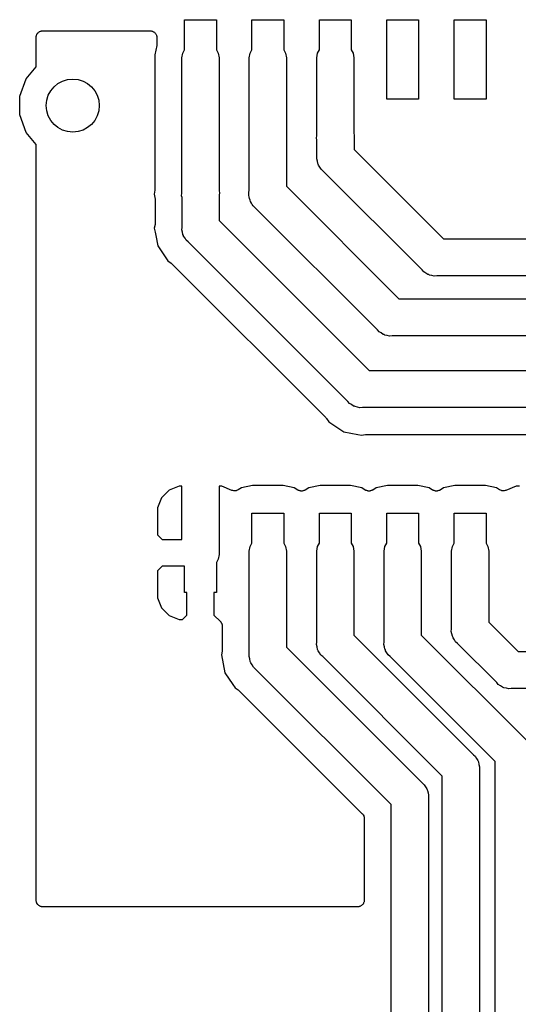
# Model space of a CAD drawing. Extents: x 66 to 115.1, y -104 to -36.7.
# Tile 6 of 10: x 66 to 75.4, y -55.3 to -36.7. Entities that reach past the tile are written whole.
import ezdxf

# ---------------------------------------------------------------- set-up
doc = ezdxf.new("R2010")
doc.units = 0
doc.header["$MEASUREMENT"] = 0
doc.layers.add('BLACK', color=7, linetype='CONTINUOUS')

msp = doc.modelspace()

# ---------------------------------------------------------------- linework, layer by layer
at = {"layer": 'BLACK', "linetype": 'CONTINUOUS'}
for p, q in [((69.095, -37.3096), (69.095, -36.74)), ((69.095, -36.74), (69.695, -36.74)), ((69.695, -36.74), (69.695, -37.3096)), ((70.365, -37.3096), (70.365, -36.74)), ((70.365, -36.74), (70.965, -36.74)), ((70.965, -36.74), (70.965, -37.3096)), ((71.635, -37.3096), (71.635, -36.74)), ((71.635, -36.74), (72.235, -36.74)), ((72.235, -36.74), (72.235, -37.3096)), ((72.905, -38.24), (72.905, -36.74)), ((72.905, -36.74), (73.505, -36.74)), ((73.505, -36.74), (73.505, -38.24)), ((74.175, -38.24), (74.175, -36.74)), ((74.175, -36.74), (74.775, -36.74)), ((74.775, -36.74), (74.775, -38.24)), ((66.298, -37.075), (66.2999, -37.0641)), ((66.298, -37.629), (66.298, -37.075)), ((66.2999, -37.0529), (66.3037, -37.0425)), ((66.2999, -37.0641), (66.2999, -37.0529)), ((66.3037, -37.0425), (66.3057, -37.0316)), ((66.3057, -37.0316), (66.3112, -37.0219)), ((66.3112, -37.0219), (66.315, -37.0115)), ((66.315, -37.0115), (66.3222, -37.003)), ((66.3222, -37.003), (66.3277, -36.9934)), ((66.3277, -36.9934), (66.3362, -36.9862)), ((66.3362, -36.9862), (66.3434, -36.9777)), ((66.3434, -36.9777), (66.353, -36.9722)), ((66.353, -36.9722), (66.3615, -36.965)), ((66.3615, -36.965), (66.3719, -36.9612)), ((66.3719, -36.9612), (66.3816, -36.9557)), ((66.3816, -36.9557), (66.3925, -36.9537)), ((66.3925, -36.9537), (66.4029, -36.9499)), ((66.4029, -36.9499), (66.4141, -36.9499)), ((66.4141, -36.9499), (66.425, -36.948)), ((66.425, -36.948), (68.4476, -36.948)), ((68.4476, -36.948), (68.4585, -36.9499)), ((68.4585, -36.9499), (68.4696, -36.9499)), ((68.4696, -36.9499), (68.4801, -36.9537)), ((68.4801, -36.9537), (68.491, -36.9557)), ((68.491, -36.9557), (68.5006, -36.9612)), ((68.5006, -36.9612), (68.5111, -36.965)), ((68.5111, -36.965), (68.5196, -36.9722)), ((68.5196, -36.9722), (68.5292, -36.9777)), ((68.5292, -36.9777), (68.5363, -36.9862)), ((68.5363, -36.9862), (68.5448, -36.9934)), ((68.5448, -36.9934), (68.5504, -37.003)), ((68.5504, -37.003), (68.5575, -37.0115)), ((68.5575, -37.0115), (68.5613, -37.0219)), ((68.5613, -37.0219), (68.5669, -37.0316)), ((68.5669, -37.0316), (68.5688, -37.0425)), ((68.5688, -37.0425), (68.5726, -37.0529)), ((68.5726, -37.0529), (68.5726, -37.0641)), ((68.5726, -37.0641), (68.5746, -37.075)), ((68.5746, -37.075), (68.5746, -37.2042)), ((68.5721, -37.2289), (68.537, -37.4055)), ((68.5724, -37.2165), (68.5721, -37.2289)), ((68.5746, -37.2042), (68.5724, -37.2165)), ((68.537, -37.4055), (68.537, -39.9308)), ((69.045, -37.4594), (69.061, -37.3684)), ((69.045, -40.0125), (69.045, -37.4594)), ((69.061, -37.3684), (69.095, -37.3096)), ((69.695, -37.3096), (69.729, -37.3684)), ((69.729, -37.3684), (69.745, -37.4594)), ((69.745, -37.4594), (69.745, -39.9681)), ((70.315, -37.4594), (70.331, -37.3684)), ((70.315, -39.9476), (70.315, -37.4594)), ((70.331, -37.3684), (70.365, -37.3096)), ((70.965, -37.3096), (70.999, -37.3684)), ((70.999, -37.3684), (71.015, -37.4594)), ((71.015, -37.4594), (71.015, -39.88)), ((71.585, -37.4594), (71.601, -37.3684)), ((71.585, -38.9247), (71.585, -37.4594)), ((71.601, -37.3684), (71.635, -37.3096)), ((72.235, -37.3096), (72.269, -37.3684)), ((72.269, -37.3684), (72.285, -37.4594)), ((72.285, -37.4594), (72.285, -38.8803)), ((66.1106, -37.8523), (66.298, -37.629)), ((65.99, -38.1837), (66.1106, -37.8523)), ((65.99, -38.5363), (65.99, -38.1837)), ((73.505, -38.24), (72.905, -38.24)), ((74.775, -38.24), (74.175, -38.24)), ((66.1106, -38.8677), (65.99, -38.5363)), ((66.298, -39.091), (66.1106, -38.8677)), ((71.581, -38.971), (71.585, -38.9247)), ((71.59, -39.0047), (71.581, -38.971)), ((72.285, -38.8803), (72.294, -38.914)), ((72.294, -38.914), (72.29, -38.9603)), ((72.29, -38.9603), (72.29, -39.185)), ((66.298, -53.335), (66.298, -39.091)), ((71.59, -39.3147), (71.59, -39.0047)), ((71.586, -39.361), (71.59, -39.3147)), ((72.29, -39.185), (73.975, -40.87)), ((71.598, -39.4058), (71.586, -39.361)), ((71.606, -39.4516), (71.598, -39.4058)), ((71.6139, -39.4651), (71.606, -39.4516)), ((71.6179, -39.4802), (71.6139, -39.4651)), ((71.6445, -39.5182), (71.6179, -39.4802)), ((71.6677, -39.5584), (71.6445, -39.5182)), ((71.7033, -39.5883), (71.6677, -39.5584)), ((73.5717, -41.4567), (71.7033, -39.5883)), ((71.015, -39.88), (73.135, -42)), ((68.5346, -39.9556), (68.5202, -40.0278)), ((68.5202, -40.0278), (68.5396, -40.1252)), ((68.5348, -39.9431), (68.5346, -39.9556)), ((68.537, -39.9308), (68.5348, -39.9431)), ((69.041, -40.0588), (69.045, -40.0125)), ((69.05, -40.0925), (69.041, -40.0588)), ((69.745, -39.9681), (69.754, -40.0018)), ((69.754, -40.0018), (69.75, -40.0481)), ((69.75, -40.0481), (69.75, -40.525)), ((70.306, -39.989), (70.314, -39.959)), ((70.3087, -40.02), (70.306, -39.989)), ((70.306, -40.051), (70.3087, -40.02)), ((70.314, -40.081), (70.306, -40.051)), ((70.314, -39.959), (70.315, -39.9476)), ((70.3167, -40.112), (70.314, -40.081)), ((68.5396, -40.1252), (68.5398, -40.1377)), ((68.5398, -40.1377), (68.542, -40.15)), ((68.542, -40.15), (68.542, -40.573)), ((69.05, -40.6547), (69.05, -40.0925)), ((70.3299, -40.1402), (70.3167, -40.112)), ((70.3379, -40.1702), (70.3299, -40.1402)), ((70.3557, -40.1957), (70.3379, -40.1702)), ((70.3689, -40.2238), (70.3557, -40.1957)), ((70.3909, -40.2458), (70.3689, -40.2238)), ((72.7317, -42.5867), (70.3909, -40.2458)), ((68.5396, -40.5978), (68.5252, -40.67)), ((68.5398, -40.5853), (68.5396, -40.5978)), ((68.542, -40.573), (68.5398, -40.5853)), ((69.75, -40.525), (72.575, -43.35)), ((68.5252, -40.67), (68.5396, -40.7422)), ((68.5396, -40.7422), (68.5396, -40.7422)), ((68.5396, -40.7422), (68.5532, -40.8109)), ((68.5532, -40.8109), (68.5532, -40.8109)), ((68.5532, -40.8109), (68.5918, -41.0048)), ((69.046, -40.701), (69.05, -40.6547)), ((69.058, -40.7458), (69.046, -40.701)), ((69.066, -40.7916), (69.058, -40.7458)), ((69.0739, -40.8051), (69.066, -40.7916)), ((69.0779, -40.8202), (69.0739, -40.8051)), ((69.1045, -40.8582), (69.0779, -40.8202)), ((68.5918, -41.0048), (68.7405, -41.2273)), ((69.1277, -40.8984), (69.1045, -40.8582)), ((69.1633, -40.9283), (69.1277, -40.8984)), ((72.1717, -43.9367), (69.1633, -40.9283)), ((73.975, -40.87), (81.3747, -40.87)), ((68.7405, -41.2273), (68.7405, -41.2273)), ((68.7405, -41.2273), (68.7814, -41.2886)), ((68.7814, -41.2886), (68.8427, -41.3295)), ((68.8427, -41.3295), (68.8517, -41.3381)), ((68.8517, -41.3381), (68.8619, -41.3453)), ((68.8619, -41.3453), (71.7547, -44.2381)), ((73.6016, -41.4923), (73.5717, -41.4567)), ((73.6418, -41.5155), (73.6016, -41.4923)), ((73.6798, -41.5421), (73.6418, -41.5155)), ((73.6949, -41.5461), (73.6798, -41.5421)), ((73.7084, -41.554), (73.6949, -41.5461)), ((73.7542, -41.562), (73.7084, -41.554)), ((73.799, -41.574), (73.7542, -41.562)), ((73.8453, -41.57), (73.799, -41.574)), ((81.245, -41.57), (73.8453, -41.57)), ((73.135, -42), (80.8047, -42)), ((72.7616, -42.6223), (72.7317, -42.5867)), ((72.8018, -42.6455), (72.7616, -42.6223)), ((72.8398, -42.6721), (72.8018, -42.6455)), ((72.8549, -42.6761), (72.8398, -42.6721)), ((72.8684, -42.684), (72.8549, -42.6761)), ((72.9142, -42.692), (72.8684, -42.684)), ((72.959, -42.704), (72.9142, -42.692)), ((73.0053, -42.7), (72.959, -42.704)), ((80.675, -42.7), (73.0053, -42.7)), ((72.575, -43.35), (79.9947, -43.35)), ((72.2016, -43.9723), (72.1717, -43.9367)), ((72.2418, -43.9955), (72.2016, -43.9723)), ((72.2798, -44.0221), (72.2418, -43.9955)), ((72.2949, -44.0261), (72.2798, -44.0221)), ((72.3084, -44.034), (72.2949, -44.0261)), ((72.3542, -44.042), (72.3084, -44.034)), ((72.399, -44.054), (72.3542, -44.042)), ((72.4453, -44.05), (72.399, -44.054)), ((79.865, -44.05), (72.4453, -44.05)), ((71.7547, -44.2381), (71.7619, -44.2483)), ((71.7619, -44.2483), (71.7705, -44.2573)), ((71.7705, -44.2573), (71.8114, -44.3186)), ((71.8114, -44.3186), (72.0952, -44.5082)), ((72.0952, -44.5082), (72.3578, -44.5604)), ((72.3578, -44.5604), (72.3578, -44.5604)), ((72.3578, -44.5604), (72.43, -44.5748)), ((72.43, -44.5748), (72.5022, -44.5604)), ((72.5022, -44.5604), (72.5147, -44.5602)), ((72.5147, -44.5602), (72.527, -44.558)), ((72.527, -44.558), (79.602, -44.558)), ((68.8072, -45.6093), (68.6643, -45.7522)), ((68.994, -45.532), (68.8072, -45.6093)), ((69.045, -45.532), (68.994, -45.532)), ((69.045, -46.536), (69.045, -45.532)), ((69.796, -45.532), (69.745, -45.532)), ((69.745, -45.532), (69.745, -46.8206)), ((69.9894, -45.6121), (69.796, -45.532)), ((70.007, -45.616), (69.9894, -45.6121)), ((70.0242, -45.621), (70.007, -45.616)), ((70.0284, -45.6207), (70.0242, -45.621)), ((70.0325, -45.6216), (70.0284, -45.6207)), ((70.0503, -45.6193), (70.0325, -45.6216)), ((70.0682, -45.6181), (70.0503, -45.6193)), ((70.0721, -45.6164), (70.0682, -45.6181)), ((70.0762, -45.6159), (70.0721, -45.6164)), ((70.0921, -45.6076), (70.0762, -45.6159)), ((70.1086, -45.6004), (70.0921, -45.6076)), ((70.1668, -45.5615), (70.1086, -45.6004)), ((70.3775, -45.5196), (70.1668, -45.5615)), ((70.9525, -45.5196), (70.3775, -45.5196)), ((71.1632, -45.5615), (70.9525, -45.5196)), ((71.2294, -45.6057), (71.1632, -45.5615)), ((71.2371, -45.6091), (71.2294, -45.6057)), ((71.2438, -45.614), (71.2371, -45.6091)), ((71.2571, -45.6179), (71.2438, -45.614)), ((71.2698, -45.6235), (71.2571, -45.6179)), ((71.2782, -45.624), (71.2698, -45.6235)), ((71.2862, -45.6264), (71.2782, -45.624)), ((71.3, -45.6255), (71.2862, -45.6264)), ((71.3138, -45.6264), (71.3, -45.6255)), ((71.3218, -45.624), (71.3138, -45.6264)), ((71.3302, -45.6235), (71.3218, -45.624)), ((71.3429, -45.6179), (71.3302, -45.6235)), ((71.3562, -45.614), (71.3429, -45.6179)), ((71.3629, -45.6091), (71.3562, -45.614)), ((71.3706, -45.6057), (71.3629, -45.6091)), ((71.4368, -45.5615), (71.3706, -45.6057)), ((71.6475, -45.5196), (71.4368, -45.5615)), ((72.2225, -45.5196), (71.6475, -45.5196)), ((72.4332, -45.5615), (72.2225, -45.5196)), ((72.4994, -45.6057), (72.4332, -45.5615)), ((72.5071, -45.6091), (72.4994, -45.6057)), ((72.5138, -45.614), (72.5071, -45.6091)), ((72.5271, -45.6179), (72.5138, -45.614)), ((72.5398, -45.6235), (72.5271, -45.6179)), ((72.5482, -45.624), (72.5398, -45.6235)), ((72.5562, -45.6264), (72.5482, -45.624)), ((72.57, -45.6255), (72.5562, -45.6264)), ((72.5838, -45.6264), (72.57, -45.6255)), ((72.5918, -45.624), (72.5838, -45.6264)), ((72.6002, -45.6235), (72.5918, -45.624)), ((72.6129, -45.6179), (72.6002, -45.6235)), ((72.6262, -45.614), (72.6129, -45.6179)), ((72.6329, -45.6091), (72.6262, -45.614)), ((72.6406, -45.6057), (72.6329, -45.6091)), ((72.7068, -45.5615), (72.6406, -45.6057)), ((72.9175, -45.5196), (72.7068, -45.5615)), ((73.4925, -45.5196), (72.9175, -45.5196)), ((73.7032, -45.5615), (73.4925, -45.5196)), ((73.7694, -45.6057), (73.7032, -45.5615)), ((73.7771, -45.6091), (73.7694, -45.6057)), ((73.7838, -45.614), (73.7771, -45.6091)), ((73.7971, -45.6179), (73.7838, -45.614)), ((73.8098, -45.6235), (73.7971, -45.6179)), ((73.8182, -45.624), (73.8098, -45.6235)), ((73.8262, -45.6264), (73.8182, -45.624)), ((73.84, -45.6255), (73.8262, -45.6264)), ((73.8538, -45.6264), (73.84, -45.6255)), ((73.8618, -45.624), (73.8538, -45.6264)), ((73.8702, -45.6235), (73.8618, -45.624)), ((73.8829, -45.6179), (73.8702, -45.6235)), ((73.8962, -45.614), (73.8829, -45.6179)), ((73.9029, -45.6091), (73.8962, -45.614)), ((73.9106, -45.6057), (73.9029, -45.6091)), ((73.9768, -45.5615), (73.9106, -45.6057)), ((74.1875, -45.5196), (73.9768, -45.5615)), ((74.7625, -45.5196), (74.1875, -45.5196)), ((74.9732, -45.5615), (74.7625, -45.5196)), ((75.0314, -45.6004), (74.9732, -45.5615)), ((75.0479, -45.6076), (75.0314, -45.6004)), ((75.0638, -45.6159), (75.0479, -45.6076)), ((75.0679, -45.6164), (75.0638, -45.6159)), ((75.0718, -45.6181), (75.0679, -45.6164)), ((75.0897, -45.6193), (75.0718, -45.6181)), ((75.1075, -45.6216), (75.0897, -45.6193)), ((75.1116, -45.6207), (75.1075, -45.6216)), ((75.1158, -45.621), (75.1116, -45.6207)), ((75.133, -45.616), (75.1158, -45.621)), ((75.1506, -45.6121), (75.133, -45.616)), ((75.344, -45.532), (75.1506, -45.6121)), ((75.4066, -45.532), (75.344, -45.532)), ((68.6643, -45.7522), (68.587, -45.939)), ((68.587, -45.939), (68.587, -46.4516)), ((70.365, -46.6096), (70.365, -46.04)), ((70.365, -46.04), (70.965, -46.04)), ((70.965, -46.04), (70.965, -46.6096)), ((71.635, -46.6096), (71.635, -46.04)), ((71.635, -46.04), (72.235, -46.04)), ((72.235, -46.04), (72.235, -46.6096)), ((72.905, -46.6096), (72.905, -46.04)), ((72.905, -46.04), (73.505, -46.04)), ((73.505, -46.04), (73.505, -46.6096)), ((74.175, -46.6096), (74.175, -46.04)), ((74.175, -46.04), (74.775, -46.04)), ((74.775, -46.04), (74.775, -46.6096)), ((68.587, -46.4516), (68.6714, -46.536)), ((68.6714, -46.536), (69.045, -46.536)), ((70.315, -46.7594), (70.331, -46.6684)), ((70.315, -48.6997), (70.315, -46.7594)), ((70.331, -46.6684), (70.365, -46.6096)), ((70.965, -46.6096), (70.999, -46.6684)), ((70.999, -46.6684), (71.015, -46.7594)), ((71.015, -46.7594), (71.015, -48.57)), ((71.585, -46.7594), (71.601, -46.6684)), ((71.585, -48.4725), (71.585, -46.7594)), ((71.601, -46.6684), (71.635, -46.6096)), ((72.235, -46.6096), (72.269, -46.6684)), ((72.269, -46.6684), (72.285, -46.7594)), ((72.285, -46.7594), (72.285, -48.3428)), ((72.855, -46.7594), (72.871, -46.6684)), ((72.855, -48.4697), (72.855, -46.7594)), ((72.871, -46.6684), (72.905, -46.6096)), ((73.505, -46.6096), (73.539, -46.6684)), ((73.539, -46.6684), (73.555, -46.7594)), ((73.555, -46.7594), (73.555, -48.34)), ((74.125, -46.7594), (74.141, -46.6684)), ((74.125, -48.2247), (74.125, -46.7594)), ((74.141, -46.6684), (74.175, -46.6096)), ((74.775, -46.6096), (74.809, -46.6684)), ((74.809, -46.6684), (74.825, -46.7594)), ((74.825, -46.7594), (74.825, -48.095)), ((69.729, -46.9116), (69.695, -46.9704)), ((69.745, -46.8206), (69.729, -46.9116)), ((68.6714, -47.044), (68.587, -47.1284)), ((68.587, -47.1284), (68.587, -47.641)), ((69.095, -47.044), (68.6714, -47.044)), ((69.095, -47.54), (69.095, -47.044)), ((69.695, -46.9704), (69.695, -47.54)), ((68.587, -47.641), (68.6643, -47.8278)), ((69.141, -47.54), (69.095, -47.54)), ((69.141, -47.9636), (69.141, -47.54)), ((69.695, -47.54), (69.649, -47.54)), ((69.649, -47.54), (69.649, -47.9636)), ((68.6643, -47.8278), (68.8072, -47.9707)), ((68.8072, -47.9707), (68.994, -48.048)), ((68.994, -48.048), (69.0566, -48.048)), ((69.0566, -48.048), (69.141, -47.9636)), ((69.649, -47.9636), (69.7698, -48.0844)), ((69.7698, -48.0844), (69.773, -48.089)), ((69.773, -48.089), (69.7773, -48.0926)), ((69.7773, -48.0926), (69.7856, -48.107)), ((69.7856, -48.107), (69.7951, -48.1206)), ((69.7951, -48.1206), (69.7965, -48.126)), ((69.7965, -48.126), (69.7993, -48.1308)), ((69.7993, -48.1308), (69.8022, -48.1472)), ((69.8022, -48.1472), (69.8065, -48.1632)), ((69.8065, -48.1632), (69.806, -48.1687)), ((69.806, -48.1687), (69.807, -48.1743)), ((69.807, -48.1743), (69.807, -48.618)), ((74.121, -48.271), (74.125, -48.2247)), ((74.825, -48.095), (75.38, -48.65)), ((72.285, -48.3428), (74.5367, -50.5945)), ((73.555, -48.34), (75.5367, -50.3217)), ((74.133, -48.3158), (74.121, -48.271)), ((74.141, -48.3616), (74.133, -48.3158)), ((74.1489, -48.3751), (74.141, -48.3616)), ((74.1529, -48.3902), (74.1489, -48.3751)), ((74.1795, -48.4282), (74.1529, -48.3902)), ((74.2027, -48.4684), (74.1795, -48.4282)), ((69.807, -48.618), (69.8048, -48.6303)), ((71.015, -48.57), (73.5767, -51.1317)), ((71.581, -48.5188), (71.585, -48.4725)), ((71.593, -48.5636), (71.581, -48.5188)), ((71.601, -48.6094), (71.593, -48.5636)), ((71.6089, -48.6229), (71.601, -48.6094)), ((71.6129, -48.638), (71.6089, -48.6229)), ((72.851, -48.516), (72.855, -48.4697)), ((72.863, -48.5608), (72.851, -48.516)), ((72.871, -48.6066), (72.863, -48.5608)), ((72.8789, -48.6201), (72.871, -48.6066)), ((72.8829, -48.6352), (72.8789, -48.6201)), ((74.2383, -48.4983), (74.2027, -48.4684)), ((74.9767, -49.2367), (74.2383, -48.4983)), ((69.8046, -48.6428), (69.7902, -48.715)), ((69.7902, -48.715), (69.8568, -49.0498)), ((69.8048, -48.6303), (69.8046, -48.6428)), ((70.311, -48.746), (70.315, -48.6997)), ((70.323, -48.7908), (70.311, -48.746)), ((70.331, -48.8366), (70.323, -48.7908)), ((71.6395, -48.676), (71.6129, -48.638)), ((71.6628, -48.7163), (71.6395, -48.676)), ((71.6983, -48.7461), (71.6628, -48.7163)), ((73.95, -50.9978), (71.6983, -48.7461)), ((72.9095, -48.6732), (72.8829, -48.6352)), ((72.9327, -48.7134), (72.9095, -48.6732)), ((72.9683, -48.7433), (72.9327, -48.7134)), ((74.95, -50.725), (72.9683, -48.7433)), ((75.38, -48.65), (76.0632, -48.65)), ((70.3389, -48.8501), (70.331, -48.8366)), ((70.3429, -48.8652), (70.3389, -48.8501)), ((70.3695, -48.9032), (70.3429, -48.8652)), ((70.3927, -48.9434), (70.3695, -48.9032)), ((70.4283, -48.9733), (70.3927, -48.9434)), ((72.99, -51.535), (70.4283, -48.9733)), ((69.8568, -49.0498), (70.0055, -49.2723)), ((70.0055, -49.2723), (70.0055, -49.2723)), ((70.0055, -49.2723), (70.0464, -49.3336)), ((70.0464, -49.3336), (70.1077, -49.3745)), ((75.0066, -49.2723), (74.9767, -49.2367)), ((75.0468, -49.2955), (75.0066, -49.2723)), ((75.0848, -49.3221), (75.0468, -49.2955)), ((75.0999, -49.3261), (75.0848, -49.3221)), ((75.1134, -49.334), (75.0999, -49.3261)), ((75.1592, -49.342), (75.1134, -49.334)), ((75.204, -49.354), (75.1592, -49.342)), ((75.2503, -49.35), (75.204, -49.354)), ((76.0632, -49.35), (75.2503, -49.35)), ((70.1077, -49.3745), (70.1167, -49.3831)), ((70.1167, -49.3831), (70.1269, -49.3903)), ((70.1269, -49.3903), (72.4448, -51.7082)), ((74.5367, -50.5945), (74.5723, -50.6244)), ((74.5723, -50.6244), (74.5955, -50.6646)), ((74.5955, -50.6646), (74.6221, -50.7026)), ((74.6221, -50.7026), (74.6261, -50.7177)), ((74.6261, -50.7177), (74.634, -50.7313)), ((74.634, -50.7313), (74.642, -50.777)), ((74.642, -50.777), (74.654, -50.8218)), ((74.654, -50.8218), (74.65, -50.8681)), ((74.95, -60.3747), (74.95, -50.725)), ((73.95, -77.2847), (73.95, -50.9978)), ((74.65, -50.8681), (74.65, -77.155)), ((73.5767, -51.1317), (73.6123, -51.1616)), ((73.6123, -51.1616), (73.6355, -51.2018)), ((73.6355, -51.2018), (73.6621, -51.2398)), ((73.6621, -51.2398), (73.6662, -51.2549)), ((73.6662, -51.2549), (73.674, -51.2685)), ((73.674, -51.2685), (73.682, -51.3142)), ((73.682, -51.3142), (73.6941, -51.359)), ((73.6941, -51.359), (73.69, -51.4053)), ((73.69, -51.4053), (73.69, -90.065)), ((72.99, -90.1947), (72.99, -51.535)), ((72.4448, -51.7082), (72.448, -51.7128)), ((72.448, -51.7128), (72.4523, -51.7164)), ((72.4523, -51.7164), (72.4606, -51.7307)), ((72.4606, -51.7307), (72.4701, -51.7443)), ((72.4701, -51.7443), (72.4716, -51.7497)), ((72.4716, -51.7497), (72.4744, -51.7546)), ((72.4744, -51.7546), (72.4772, -51.7709)), ((72.4772, -51.7709), (72.4815, -51.7869)), ((72.4815, -51.7869), (72.481, -51.7925)), ((72.481, -51.7925), (72.482, -51.798)), ((72.482, -51.798), (72.482, -53.335)), ((66.2999, -53.3459), (66.298, -53.335)), ((66.2999, -53.3571), (66.2999, -53.3459)), ((66.3037, -53.3675), (66.2999, -53.3571)), ((66.3057, -53.3784), (66.3037, -53.3675)), ((66.3112, -53.3881), (66.3057, -53.3784)), ((66.315, -53.3985), (66.3112, -53.3881)), ((66.3222, -53.407), (66.315, -53.3985)), ((66.3277, -53.4166), (66.3222, -53.407)), ((66.3362, -53.4238), (66.3277, -53.4166)), ((66.3434, -53.4323), (66.3362, -53.4238)), ((66.353, -53.4378), (66.3434, -53.4323)), ((66.3615, -53.445), (66.353, -53.4378)), ((66.3719, -53.4488), (66.3615, -53.445)), ((66.3816, -53.4543), (66.3719, -53.4488)), ((72.4081, -53.4488), (72.3984, -53.4543)), ((72.4185, -53.445), (72.4081, -53.4488)), ((72.427, -53.4378), (72.4185, -53.445)), ((72.4366, -53.4323), (72.427, -53.4378)), ((72.4438, -53.4238), (72.4366, -53.4323)), ((72.4523, -53.4166), (72.4438, -53.4238)), ((72.4579, -53.407), (72.4523, -53.4166)), ((72.465, -53.3985), (72.4579, -53.407)), ((72.4688, -53.3881), (72.465, -53.3985)), ((72.4744, -53.3784), (72.4688, -53.3881)), ((72.4763, -53.3675), (72.4744, -53.3784)), ((72.4801, -53.3571), (72.4763, -53.3675)), ((72.482, -53.335), (72.4801, -53.3459)), ((72.4801, -53.3459), (72.4801, -53.3571)), ((66.3925, -53.4563), (66.3816, -53.4543)), ((66.4029, -53.4601), (66.3925, -53.4563)), ((66.4141, -53.4601), (66.4029, -53.4601)), ((66.425, -53.462), (66.4141, -53.4601)), ((72.355, -53.462), (66.425, -53.462)), ((72.3659, -53.4601), (72.355, -53.462)), ((72.3771, -53.4601), (72.3659, -53.4601)), ((72.3875, -53.4563), (72.3771, -53.4601)), ((72.3984, -53.4543), (72.3875, -53.4563))]:
    msp.add_line(p, q, dxfattribs=at)
at = {"layer": 'BLACK'}
msp.add_circle((66.99, -38.36), 0.5, dxfattribs=at)

doc.saveas('drawing.dxf')
